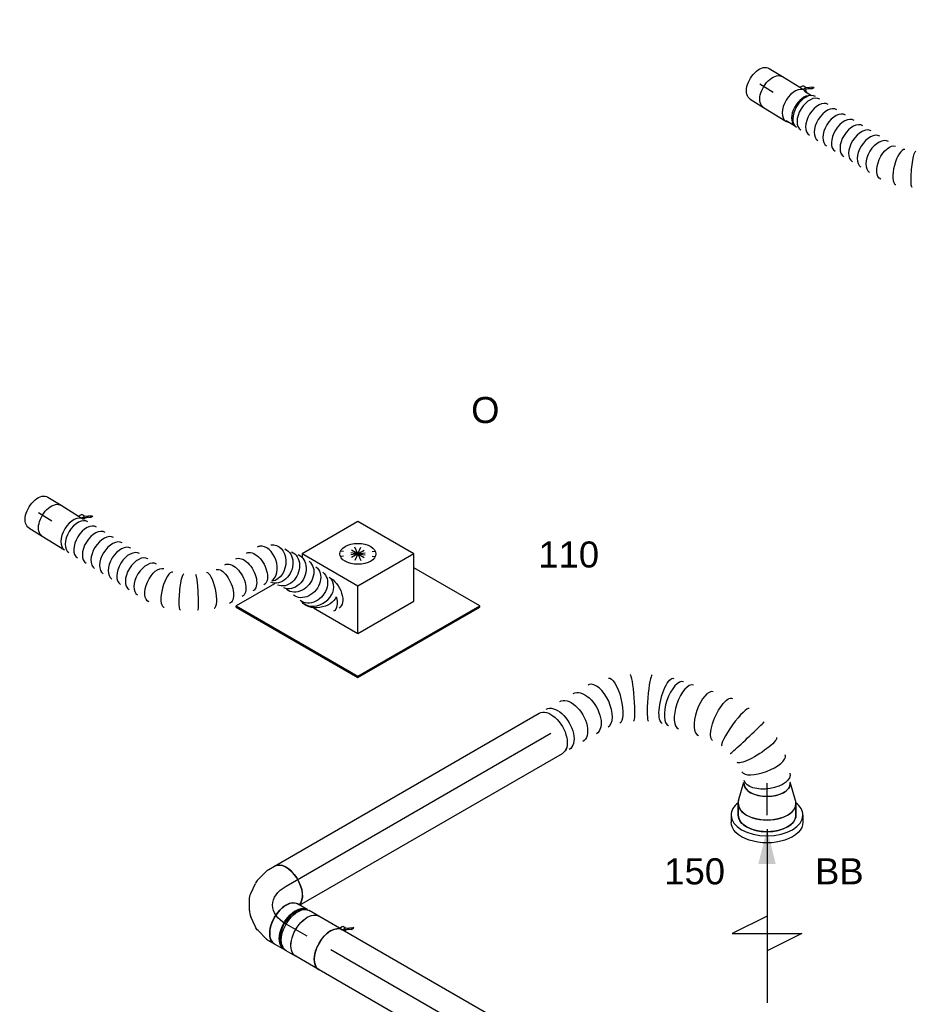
# Model space of a CAD drawing. Extents: x -257677 to 221252, y -185516 to 120782.
# Tile 139 of 171: x -56714 to -53613, y -11312 to -7911. Entities that reach past the tile are written whole.
import ezdxf
from ezdxf.enums import TextEntityAlignment as Align
from ezdxf.lldxf.tags import DXFTag

# ---------------------------------------------------------------- set-up
doc = ezdxf.new("R2010")
doc.units = 0
doc.header["$LTSCALE"] = 50
doc.linetypes.add('STREEPJES', pattern=[0.1, 0.05, -0.05])
doc.layers.get('0').update_dxf_attribs({"linetype": 'CONTINUOUS'})
for name, color, linetype in [('WL570---_RETOUR', 112, 'CONTINUOUS'), ('WL570---_RETOUR_HL', 8, 'CONTINUOUS'), ('WL570---_RETOUR_RST', 2, 'CONTINUOUS'), ('WL570---_RETOUR_RST_HL', 1, 'CONTINUOUS'), ('WL570---_TOEVOER', 3, 'CONTINUOUS'), ('WL570---_TOEVOER_HL', 8, 'CONTINUOUS'), ('WL570---_TOEVOER_RST', 2, 'CONTINUOUS'), ('WL570---_TOEVOER_RST_HL', 1, 'CONTINUOUS'), ('WM570---_RETOUR_PR', 1, 'CONTINUOUS'), ('WM570---_RETOUR_RST_PR', 1, 'CONTINUOUS'), ('WM570---_TOEVOER_PR', 1, 'CONTINUOUS'), ('WM570---_TOEVOER_RST_PR', 1, 'CONTINUOUS')]:
    doc.layers.add(name, color=color, linetype=linetype)
doc.styles.add('BURO-018', font='ARIAL.TTF', dxfattribs={"height": 63})
tags = doc.linetypes.add('CENTER2', pattern=[28.575, 19.05, -3.175, 3.175, -3.175]).pattern_tags.tags
tags[10:11] = [DXFTag(74, 4), DXFTag(75, 0), DXFTag(340, '0'), DXFTag(46, 1.0), DXFTag(50, 0.0), DXFTag(44, 0.0), DXFTag(45, 0.0)]
tags[8:9] = [DXFTag(74, 4), DXFTag(75, 0), DXFTag(340, '0'), DXFTag(46, 1.0), DXFTag(50, 0.0), DXFTag(44, 0.0), DXFTag(45, 0.0)]
tags[6:7] = [DXFTag(74, 4), DXFTag(75, 0), DXFTag(340, '0'), DXFTag(46, 1.0), DXFTag(50, 0.0), DXFTag(44, 0.0), DXFTag(45, 0.0)]
tags[4:5] = [DXFTag(74, 4), DXFTag(75, 0), DXFTag(340, '0'), DXFTag(46, 1.0), DXFTag(50, 0.0), DXFTag(44, 0.0), DXFTag(45, 0.0)]

# ---------------------------------------------------------------- blocks, each defined once
blk = doc.blocks.new('*U1253')
at = {"color": 0, "ltscale": 10}
for p, q in [((338.5, 37.8, 2808.6), (338.3, 37.9, 2808.6)), ((404.2, -0.4, 2808.6), (404.1, -0.3, 2808.6)), ((636.7, -268.5, 2808.6), (636.6, -268.1, 2808.6))]:
    blk.add_line(p, q, dxfattribs=at)
at = {"color": 0, "ltscale": 10, "extrusion": (-3.41963e-17, 8.3842e-17, -1)}
for centre, major_axis, ratio, start_param, end_param in [((0, 0, 2808.6), (0, 80), 0.57735, 0, 3.141593), ((27.1, 0, 2808.6), (0, 80), 0.57735, 0, 3.141593), ((81.3, 0, 2808.6), (0, 80), 0.57735, 0, 3.141593), ((135.5, 0, 2808.6), (0, 80), 0.57735, 0, 3.141593), ((245.5, -11.7, 2808.6), (22.8, 77), 0.31097, 6.256811, 9.398403), ((406.8, -105.6, 2808.6), (-55.7, -57.8), 0.319709, 0.027283, 3.168876), ((537.6, -255, 2808.6), (65.7, 46.4), 0.335802, 3.176657, 6.31825), ((587.5, -405.3, 2808.6), (-80.3, -3.2), 0.205306, 3.121746, 6.263339), ((571.6, -503.6, 2808.6), (-74.2, 31.1), 0.516642, 3.076168, 6.21776), ((560.6, -522.8, 2808.6), (69.3, -40), 0.57735, 0, 3.141593)]:
    blk.add_ellipse(centre, major_axis=major_axis, ratio=ratio, start_param=start_param, end_param=end_param, dxfattribs=at)
at = {"color": 0, "ltscale": 10}
for centre, major_axis, ratio, start_param, end_param in [((188.6, 0, 2808.6), (8.1, 79.9), 0.496894, 3.192205, 6.232573), ((188.6, 0, 2808.6), (8.1, 79.9), 0.496894, 6.232573, 6.333797), ((303.5, -34.4, 2808.6), (-34.9, -72.3), 0.102953, 0.007969, 3.133624), ((358.6, -66.4, 2808.6), (45.6, 66), 0.112359, 0.008715, 3.132878), ((425.9, -127.4, 2808.6), (-60.2, -52.7), 0.415059, 3.141593, 6.283185), ((449.7, -154.6, 2808.6), (-60.2, -52.7), 0.415059, 3.141593, 6.283185), ((497.5, -209.2, 2808.6), (-60.2, -52.7), 0.415059, 3.141593, 6.283185), ((563.2, -300.8, 2808.6), (-73.5, -32.5), 0.162494, 3.157045, 6.267726), ((580.2, -352, 2808.6), (78.3, 18.2), 0.022182, 3.139538, 6.281131), ((584.6, -457.1, 2808.6), (79.3, -13.1), 0.374065, 3.181897, 6.242881), ((584.6, -457.1, 2808.6), (79.3, -13.1), 0.374065, 6.242881, 6.323489)]:
    blk.add_ellipse(centre, major_axis=major_axis, ratio=ratio, start_param=start_param, end_param=end_param, dxfattribs=at)
at = {"layer": 'WM570---_RETOUR_PR', "color": 1, "style": 'BURO-018'}
blk.add_attdef('POSNR', text='', height=90, dxfattribs=at).set_placement((0, 0), align=Align.MIDDLE)
blk = doc.blocks.new('*U1254')
at = {"color": 0, "ltscale": 10}
for p, q in [((0, 80, 2061.7), (1056.3, 80, 2061.7)), ((7.9, -80, 2061.7), (1056.3, -80, 2061.7))]:
    blk.add_line(p, q, dxfattribs=at)
blk.add_ellipse((0, 0, 2061.7), major_axis=(0, 80), ratio=0.57735, start_param=3.301141, end_param=6.283185, dxfattribs=at)
at = {"color": 0, "ltscale": 10, "extrusion": (-3.41963e-17, 8.3842e-17, -1)}
blk.add_ellipse((1056.3, 0, 2061.7), major_axis=(0, 80), ratio=0.57735, start_param=0, end_param=3.141593, dxfattribs=at)
at = {"layer": 'WL570---_RETOUR_HL', "linetype": 'CENTER2'}
blk.add_line((0, 0, 2061.7), (1056.3, 0, 2061.7), dxfattribs=at)
at = {"layer": 'WM570---_RETOUR_PR', "color": 1, "style": 'BURO-018'}
blk.add_attdef('POSNR', text='', height=90, dxfattribs=at).set_placement((0, 0), align=Align.MIDDLE)
blk = doc.blocks.new('*U1255')
at = {"color": 0, "ltscale": 10}
for p, q in [((-40.4, 100, 2970.2), (0, 100, 2970.2)), ((9.6, 98.6, 2970.2), (73.4, 80, 2970.2)), ((-40.4, -100, 2970.2), (0, -100, 2970.2)), ((9.6, -98.6, 2970.2), (73.4, -80, 2970.2))]:
    blk.add_line(p, q, dxfattribs=at)
for centre, major_axis, start_param, end_param in [((-40.4, 0, 2970.2), (0, -100), 3.141593, 6.283185), ((0, 0, 2970.2), (0, -100), 3.138057, 6.286721), ((0, 0, 2970.2), (0, -100), 3.138057, 6.286721), ((0, 0, 2970.2), (0, -100), 3.138057, 6.286721), ((69.6, 0, 2970.2), (0, -80), 3.141593, 6.283185), ((69.6, 0, 2970.2), (0, -80), 3.141593, 6.283185)]:
    blk.add_ellipse(centre, major_axis=major_axis, ratio=0.57735, start_param=start_param, end_param=end_param, dxfattribs=at)
at = {"layer": 'WL570---_RETOUR_RST_HL', "linetype": 'CENTER2'}
for p, q in [((-40.4, 0, 2970.2), (0, 0, 2970.2)), ((0, 0, 2970.2), (69.6, 0, 2970.2))]:
    blk.add_line(p, q, dxfattribs=at)
blk.add_circle((69.6, 0, 2970.2), 0.075, dxfattribs=at)
at = {"layer": 'WM570---_RETOUR_RST_PR', "color": 1, "style": 'BURO-018'}
blk.add_attdef('POSNR', text='', height=90, dxfattribs=at).set_placement((0, 0), align=Align.MIDDLE)
blk = doc.blocks.new('*U1256')
at = {"color": 0, "ltscale": 10}
for p, q in [((-154.3, 76, 1969.3), (-162.5, 76, 1969.3)), ((-130.6, 80, 1969.3), (-107.4, 80, 1969.3)), ((-98.6, 78.8, 1969.3), (-58.1, 68, 1969.3)), ((-43.6, 61.2, 1969.3), (-12.5, 39.3, 1969.3)), ((2.8, 22.7, 1969.3), (21, -8.9, 1969.3)), ((27.8, -30.5, 1969.3), (31.2, -68.4, 1969.3)), ((-154.3, -76, 1969.3), (-162.5, -76, 1969.3)), ((29.8, -84.3, 1969.3), (19, -124.8, 1969.3)), ((15.6, -133, 1969.3), (4, -153.1, 1969.3))]:
    blk.add_line(p, q, dxfattribs=at)
for centre, major_axis, ratio, start_param, end_param in [((-168.8, 0, 1969.3), (0, 76), 0.57735, 3.34014, 6.084638), ((-130.6, 0, 1969.3), (0, 80), 0.57735, 3.141593, 6.283185), ((-113.4, 0, 1969.3), (10.5, 79.7), 0.646887, 6.198226, 6.368145), ((-63.5, -22.6, 1969.3), (59.5, 54.4), 0.803023, 6.107746, 6.458625), ((-49, -69.5, 1969.3), (-80.2, 6.9), 0.750739, 3.009293, 3.273893)]:
    blk.add_ellipse(centre, major_axis=major_axis, ratio=ratio, start_param=start_param, end_param=end_param, dxfattribs=at)
at = {"color": 0, "ltscale": 10, "extrusion": (1.38778e-17, 8.01234e-18, -1)}
for centre, major_axis, ratio, start_param, end_param in [((-84.7, -7.7, 1969.3), (-34.1, -73), 0.750739, 3.009293, 3.273893), ((-51.3, -43.7, 1969.3), (76.9, 24.3), 0.803023, 6.107746, 6.458625), ((-65.3, -113.1, 1969.3), (69.3, -40), 0.57735, 0, 2.982045), ((-56.7, -98.2, 1969.3), (74.3, -30.8), 0.646887, 6.198226, 6.368145)]:
    blk.add_ellipse(centre, major_axis=major_axis, ratio=ratio, start_param=start_param, end_param=end_param, dxfattribs=at)
at = {"layer": 'WL570---_RETOUR_HL', "linetype": 'CENTER2', "extrusion": (1.38778e-17, 8.01234e-18, -1)}
blk.add_ellipse((-196, -113.1, 1969.3), major_axis=(-138.6, -80), ratio=0.57735, start_param=2.356194, end_param=3.926991, dxfattribs=at)
at = {"layer": 'WM570---_RETOUR_PR', "color": 1, "style": 'BURO-018'}
blk.add_attdef('POSNR', text='', height=90, dxfattribs=at).set_placement((0, 0), align=Align.MIDDLE)
blk = doc.blocks.new('*U1267')
at = {"ltscale": 10}
blk.add_hatch(color=0, dxfattribs=at).paths.add_polyline_path([(49, 0), (169, 30), (169, -30)])
at = {"color": 0, "ltscale": 10}
for p, q in [((0, 124, 2998.8), (24.5, 124, 2998.8)), ((409, -120, 2998.8), (409, 120, 2998.8)), ((409, 120, 2998.8), (469, 0, 2998.8)), ((-40.8, 100, 2998.8), (0, 100, 2998.8)), ((49, 0, 2998.8), (649, 0, 2998.8)), ((349, 0, 2998.8), (409, -120, 2998.8)), ((-40.8, -100, 2998.8), (0, -100, 2998.8)), ((0, -124, 2998.8), (24.5, -124, 2998.8))]:
    blk.add_line(p, q, dxfattribs=at)
for centre, major_axis, start_param, end_param in [((0, 0, 2998.8), (0, 124), 0, 0.633152), ((0, 0, 2998.8), (0, 124), 3.141593, 6.283185), ((-40.8, 0, 2998.8), (0, 100), 0, 0.215214), ((-40.8, 0, 2998.8), (0, 100), 3.141593, 6.283185), ((-40.8, 0, 2998.8), (0, 100), 2.926378, 3.141593), ((0, 0, 2998.8), (0, 124), 2.508441, 3.141593)]:
    blk.add_ellipse(centre, major_axis=major_axis, ratio=0.57735, start_param=start_param, end_param=end_param, dxfattribs=at)
at = {"color": 0, "ltscale": 10, "extrusion": (0, 0, -1)}
for centre, major_axis in [((24.5, 0, 2998.8), (0, 124)), ((0, 0, 2998.8), (0, 100))]:
    blk.add_ellipse(centre, major_axis=major_axis, ratio=0.57735, start_param=0, end_param=3.141593, dxfattribs=at)
at = {"layer": 'WL570---_RETOUR_RST', "color": 1, "style": 'BURO-018'}
for tag in ['MC', 'Q']:
    blk.add_attdef(tag, text='', height=90, dxfattribs=at).set_placement((0, 0), align=Align.MIDDLE)
at = {"layer": 'WM570---_RETOUR_RST_PR', "color": 1, "style": 'BURO-018'}
blk.add_attdef('POSNR', text='', height=90, dxfattribs=at).set_placement((0, 0), align=Align.MIDDLE)
blk = doc.blocks.new('*U1285')
at = {"color": 2, "ltscale": 10}
for p, q in [((-46.7, 80, 1784.2), (46.7, 80, 1784.2)), ((-74.4, -96.7, 1784.2), (-78.8, -104.3, 1784.2)), ((-52.7, -89, 1784.2), (-76.8, -105.9, 1784.2)), ((-76.8, -105.9, 1784.2), (-72.4, -98.4, 1784.2)), ((-74.4, -96.7, 1784.2), (-50.6, -80, 1784.2)), ((-72.4, -98.4, 1784.2), (-74.4, -96.7, 1784.2)), ((-48.4, -81.5, 1784.2), (-72.4, -98.4, 1784.2)), ((-48.4, -81.5, 1784.2), (-52.7, -89, 1784.2)), ((-50.2, -80, 1784.2), (-48.4, -81.5, 1784.2)), ((-47.9, -81.1, 1784.2), (-48.4, -81.5, 1784.2)), ((-46.7, -80, 1784.2), (-35.2, -80, 1784.2)), ((-35.2, -80, 1784.2), (-40.7, -89.6, 1784.2)), ((-35.2, -80, 1784.2), (46.7, -80, 1784.2)), ((-78.8, -104.3, 1784.2), (-76.8, -105.9, 1784.2))]:
    blk.add_line(p, q, dxfattribs=at)
blk.add_ellipse((-46.7, 0, 1784.2), major_axis=(0, 80), ratio=0.57735, start_param=3.141593, end_param=6.283185, dxfattribs=at)
at = {"color": 2, "ltscale": 10, "extrusion": (4.16334e-17, -7.21111e-17, -1)}
for centre, major_axis, start_param, end_param in [((46.7, 0, 1784.2), (0, 80), 0, 3.141593), ((-49, -84.9, 1784.2), (8.26, -4.77), 2.413666, 3.141593), ((-49, -84.9, 1784.2), (8.26, -4.77), 0, 1.692399)]:
    blk.add_ellipse(centre, major_axis=major_axis, ratio=0.57735, start_param=start_param, end_param=end_param, dxfattribs=at)
at = {"layer": 'WL570---_RETOUR', "color": 1, "style": 'BURO-018'}
blk.add_attdef('I', text='', height=90, dxfattribs=at).set_placement((0, 0), align=Align.MIDDLE)
at = {"layer": 'WM570---_RETOUR_PR', "color": 1, "style": 'BURO-018'}
blk.add_attdef('POSNR', text='', height=90, dxfattribs=at).set_placement((0, 0), align=Align.MIDDLE)
blk = doc.blocks.new('*U1290')
at = {"color": 0, "ltscale": 10}
for p, q in [((-42.2, 80, 1847.1), (-4.1, 80, 1847.1)), ((4.1, 80, 1847.1), (42.2, 80, 1847.1)), ((-42.2, -80, 1847.1), (-4.1, -80, 1847.1)), ((4.1, -80, 1847.1), (42.2, -80, 1847.1))]:
    blk.add_line(p, q, dxfattribs=at)
at = {"color": 0, "ltscale": 10, "extrusion": (-1.38778e-17, -8.01234e-18, -1)}
for centre, major_axis, start_param, end_param in [((-42.2, 0, 1847.1), (0, 80), 0, 3.141593), ((-4.1, 0, 1847.1), (0, 80), 0, 3.141593), ((4.1, 0, 1847.1), (0, 80), 0, 3.230096), ((4.1, 0, 1847.1), (0, 80), 6.194681, 6.280044), ((4.1, 0, 1847.1), (0, 76), 0.198548, 2.943045), ((42.2, 0, 1847.1), (0, 80), 0, 3.141593)]:
    blk.add_ellipse(centre, major_axis=major_axis, ratio=0.57735, start_param=start_param, end_param=end_param, dxfattribs=at)
at = {"layer": 'WL570---_RETOUR_HL', "linetype": 'CENTER2'}
blk.add_line((-42.2, 0, 1847.1), (42.2, 0, 1847.1), dxfattribs=at)
at = {"layer": 'WM570---_RETOUR_PR', "color": 1, "style": 'BURO-018'}
blk.add_attdef('POSNR', text='', height=90, dxfattribs=at).set_placement((0, 0), align=Align.MIDDLE)
blk = doc.blocks.new('*U1582')
at = {"color": 0, "ltscale": 10}
for p, q in [((545.4, 37.4, 5394.9), (546, 38, 5394.9)), ((395.1, -51, 5394.9), (396.3, -50.6, 5394.9))]:
    blk.add_line(p, q, dxfattribs=at)
at = {"color": 0, "ltscale": 10, "extrusion": (-1.32794e-16, 4.85641e-17, -1)}
for centre, major_axis, ratio, start_param, end_param in [((632.5, 274.5, 5394.9), (25.9, -57.9), 0.774506, 2.929297, 6.070889), ((655.7, 278, 5394.9), (-9.3, 61.8), 0.806111, 0, 3.141593), ((680.3, 281.7, 5394.9), (-9.3, 61.8), 0.806111, 0, 3.141593), ((704.8, 285.3, 5394.9), (-9.3, 61.8), 0.806111, 0, 3.141593), ((732.2, 285.4, 5394.9), (7.5, 62.1), 0.803541, 0, 3.141593), ((762.4, 281.7, 5394.9), (7.5, 62.1), 0.803541, 0, 3.141593), ((792.5, 278.1, 5394.9), (7.5, 62.1), 0.803541, 0, 3.141593), ((857.8, 293.5, 5394.9), (-55, 29.7), 0.57735, 0.725011, 3.141593), ((595.3, 226.7, 5394.9), (-54.2, 31.2), 0.55816, 0, 3.141593), ((830.8, 264.2, 5394.9), (46, 43.1), 0.653759, 0.401805, 2.901642), ((847.3, 274.1, 5394.9), (-55, 29.7), 0.57735, 1.96253, 3.141593), ((574.1, 189.9, 5394.9), (-54.2, 31.2), 0.55816, 0, 3.141593), ((553, 153.2, 5394.9), (-54.2, 31.2), 0.55816, 0, 3.141593), ((532.2, 117.1, 5394.9), (51, -36.5), 0.476141, 3.188463, 6.330056), ((464.6, 52, 5394.9), (35.9, -51.4), 0.080268, 3.147733, 6.289326), ((422.1, 26.9, 5394.9), (-27.6, 56.3), 0.133354, 3.131272, 6.272865), ((334, 0, 5394.9), (6.5, -62.4), 0.518333, 6.229209, 9.370801)]:
    blk.add_ellipse(centre, major_axis=major_axis, ratio=ratio, start_param=start_param, end_param=end_param, dxfattribs=at)
at = {"color": 0, "ltscale": 10}
for centre, major_axis, ratio, start_param, end_param in [((613.1, 258.5, 5394.9), (-48.8, 40.1), 0.665779, 3.270264, 6.154514), ((815.7, 275.3, 5394.9), (-23.4, -58.9), 0.768358, 0.200038, 2.941555), ((815.7, 275.3, 5394.9), (-23.4, -58.9), 0.768358, 2.941555, 3.341631), ((613.1, 258.5, 5394.9), (-48.8, 40.1), 0.665779, 6.154514, 6.411857), ((502.1, 82.8, 5394.9), (-43.6, 45.1), 0.288288, 3.165501, 6.259277), ((377.6, 9.2, 5394.9), (18.1, -60), 0.337666, 3.170578, 6.2542), ((0, 0, 5394.9), (0, -62.5), 0.595922, 3.141593, 6.283185), ((17.5, 0, 5394.9), (0, -62.5), 0.595922, 3.141593, 6.283185), ((52.4, 0, 5394.9), (0, -62.5), 0.595922, 3.141593, 6.283185), ((87.3, 0, 5394.9), (0, -62.5), 0.595922, 3.141593, 6.283185), ((122.2, 0, 5394.9), (0, -62.5), 0.595922, 3.141593, 6.283185), ((157.1, 0, 5394.9), (0, -62.5), 0.595922, 3.141593, 6.283185), ((192, 0, 5394.9), (0, -62.5), 0.595922, 3.141593, 6.283185), ((226.9, 0, 5394.9), (0, -62.5), 0.595922, 3.141593, 6.283185), ((261.8, 0, 5394.9), (0, -62.5), 0.595922, 3.141593, 6.283185), ((296.7, 0, 5394.9), (0, -62.5), 0.595922, 3.141593, 6.283185)]:
    blk.add_ellipse(centre, major_axis=major_axis, ratio=ratio, start_param=start_param, end_param=end_param, dxfattribs=at)
at = {"layer": 'WM570---_TOEVOER_PR', "color": 1, "style": 'BURO-018'}
blk.add_attdef('POSNR', text='', height=90, dxfattribs=at).set_placement((0, 0), align=Align.MIDDLE)
blk = doc.blocks.new('*U1583')
at = {"color": 2, "ltscale": 10}
for p, q in [((25.1, 62.5, 5458.3), (30.7, 72.1, 5458.3)), ((39.1, 65.3, 5458.3), (42.5, 71.3, 5458.3)), ((39.6, 65.6, 5458.3), (61.7, 81.7, 5458.3)), ((63.4, 80.4, 5458.3), (40.7, 64, 5458.3)), ((65.2, 87.6, 5458.3), (42.5, 71.3, 5458.3)), ((61.7, 81.7, 5458.3), (65.2, 87.6, 5458.3)), ((63.4, 80.4, 5458.3), (61.7, 81.7, 5458.3)), ((66.8, 86.4, 5458.3), (63.4, 80.4, 5458.3)), ((65.2, 87.6, 5458.3), (66.8, 86.4, 5458.3)), ((-45.3, 62.5, 5458.3), (25.1, 62.5, 5458.3)), ((25.1, 62.5, 5458.3), (45.3, 62.5, 5458.3)), ((40.7, 64, 5458.3), (39.1, 65.3, 5458.3)), ((45.3, 59.4, 5458.3), (73.8, 59.4, 5458.3)), ((-45.3, -62.5, 5458.3), (45.3, -62.5, 5458.3)), ((45.3, -59.4, 5458.3), (78.3, -59.4, 5458.3))]:
    blk.add_line(p, q, dxfattribs=at)
at = {"color": 2, "ltscale": 10, "extrusion": (-3.26907e-17, -5.27558e-17, -1)}
for centre, major_axis, ratio, start_param, end_param in [((38.8, 67.4, 5458.3), (-8.15, 4.7), 0.55816, 0, 1.705823), ((-45.3, 0, 5458.3), (0, -62.5), 0.595922, 0, 3.141593), ((38.8, 67.4, 5458.3), (-8.15, 4.7), 0.55816, 2.262735, 3.141593)]:
    blk.add_ellipse(centre, major_axis=major_axis, ratio=ratio, start_param=start_param, end_param=end_param, dxfattribs=at)
at = {"color": 2, "ltscale": 10}
for centre, major_axis, start_param, end_param in [((45.3, 0, 5458.3), (0, -62.5), 3.141593, 6.283185), ((80.9, 0, 5458.3), (0, -59.4), 3.448881, 6.195483), ((45.3, 0, 5458.3), (0, -62.5), 2.824032, 3.141593), ((45.3, 0, 5458.3), (0, -62.5), 0, 0.31756)]:
    blk.add_ellipse(centre, major_axis=major_axis, ratio=0.595922, start_param=start_param, end_param=end_param, dxfattribs=at)
at = {"layer": 'WL570---_TOEVOER', "color": 1, "style": 'BURO-018'}
blk.add_attdef('I', text='', height=90, dxfattribs=at).set_placement((0, 0), align=Align.MIDDLE)
at = {"layer": 'WM570---_TOEVOER_PR', "color": 1, "style": 'BURO-018'}
blk.add_attdef('POSNR', text='', height=90, dxfattribs=at).set_placement((0, 0), align=Align.MIDDLE)
blk = doc.blocks.new('*U1584')
at = {"color": 0, "ltscale": 10}
for p, q in [((0, 62.5, 5532.2), (54.2, 62.5, 5532.2)), ((0, -62.5, 5532.2), (54.2, -62.5, 5532.2))]:
    blk.add_line(p, q, dxfattribs=at)
at = {"color": 0, "ltscale": 10, "extrusion": (-1.32794e-16, 4.85641e-17, -1)}
blk.add_ellipse((0, 0, 5532.2), major_axis=(0, -62.5), ratio=0.595922, start_param=0, end_param=3.141593, dxfattribs=at)
at = {"layer": 'WL570---_TOEVOER_HL', "linetype": 'CENTER2'}
blk.add_line((0, 0, 5532.2), (54.2, 0, 5532.2), dxfattribs=at)
at = {"layer": 'WM570---_TOEVOER_PR', "color": 1, "style": 'BURO-018'}
blk.add_attdef('POSNR', text='', height=90, dxfattribs=at).set_placement((0, 0), align=Align.MIDDLE)
blk = doc.blocks.new('*U1585')
at = {"color": 0, "ltscale": 10}
for p, q in [((545.4, 37.4, 3330.3), (546, 38, 3330.3)), ((395.1, -51, 3330.3), (396.3, -50.6, 3330.3))]:
    blk.add_line(p, q, dxfattribs=at)
at = {"color": 0, "ltscale": 10, "extrusion": (-1.32794e-16, 4.85641e-17, -1)}
for centre, major_axis, ratio, start_param, end_param in [((655.7, 278, 3330.3), (-9.3, 61.8), 0.806111, 0, 3.141593), ((680.3, 281.7, 3330.3), (-9.3, 61.8), 0.806111, 0, 3.141593), ((704.8, 285.3, 3330.3), (-9.3, 61.8), 0.806111, 0, 3.141593), ((732.2, 285.4, 3330.3), (7.5, 62.1), 0.803541, 0, 3.141593), ((762.4, 281.7, 3330.3), (7.5, 62.1), 0.803541, 0, 3.141593), ((632.5, 274.5, 3330.3), (25.9, -57.9), 0.774506, 2.929297, 6.070889), ((792.5, 278.1, 3330.3), (7.5, 62.1), 0.803541, 0, 3.141593), ((857.8, 293.5, 3330.3), (-55, 29.7), 0.57735, 0.725011, 3.141593), ((595.3, 226.7, 3330.3), (-54.2, 31.2), 0.55816, 0, 3.141593), ((830.8, 264.2, 3330.3), (46, 43.1), 0.653759, 0.401805, 2.901642), ((847.3, 274.1, 3330.3), (-55, 29.7), 0.57735, 1.96253, 3.141593), ((574.1, 189.9, 3330.3), (-54.2, 31.2), 0.55816, 0, 3.141593), ((553, 153.2, 3330.3), (-54.2, 31.2), 0.55816, 0, 3.141593), ((532.2, 117.1, 3330.3), (51, -36.5), 0.476141, 3.188463, 6.330056), ((464.6, 52, 3330.3), (35.9, -51.4), 0.080268, 3.147733, 6.289326), ((422.1, 26.9, 3330.3), (-27.6, 56.3), 0.133354, 3.131272, 6.272865), ((334, 0, 3330.3), (6.5, -62.4), 0.518333, 6.229209, 9.370801)]:
    blk.add_ellipse(centre, major_axis=major_axis, ratio=ratio, start_param=start_param, end_param=end_param, dxfattribs=at)
at = {"color": 0, "ltscale": 10}
for centre, major_axis, ratio, start_param, end_param in [((613.1, 258.5, 3330.3), (-48.8, 40.1), 0.665779, 3.270264, 6.154514), ((815.7, 275.3, 3330.3), (-23.4, -58.9), 0.768358, 0.200038, 2.941555), ((815.7, 275.3, 3330.3), (-23.4, -58.9), 0.768358, 2.941555, 3.341631), ((613.1, 258.5, 3330.3), (-48.8, 40.1), 0.665779, 6.154514, 6.411857), ((502.1, 82.8, 3330.3), (-43.6, 45.1), 0.288288, 3.165501, 6.259277), ((377.6, 9.2, 3330.3), (18.1, -60), 0.337666, 3.170578, 6.2542), ((0, 0, 3330.3), (0, -62.5), 0.595922, 3.141593, 6.283185), ((17.5, 0, 3330.3), (0, -62.5), 0.595922, 3.141593, 6.283185), ((52.4, 0, 3330.3), (0, -62.5), 0.595922, 3.141593, 6.283185), ((87.3, 0, 3330.3), (0, -62.5), 0.595922, 3.141593, 6.283185), ((122.2, 0, 3330.3), (0, -62.5), 0.595922, 3.141593, 6.283185), ((157.1, 0, 3330.3), (0, -62.5), 0.595922, 3.141593, 6.283185), ((192, 0, 3330.3), (0, -62.5), 0.595922, 3.141593, 6.283185), ((226.9, 0, 3330.3), (0, -62.5), 0.595922, 3.141593, 6.283185), ((261.8, 0, 3330.3), (0, -62.5), 0.595922, 3.141593, 6.283185), ((296.7, 0, 3330.3), (0, -62.5), 0.595922, 3.141593, 6.283185)]:
    blk.add_ellipse(centre, major_axis=major_axis, ratio=ratio, start_param=start_param, end_param=end_param, dxfattribs=at)
at = {"layer": 'WM570---_TOEVOER_PR', "color": 1, "style": 'BURO-018'}
blk.add_attdef('POSNR', text='', height=90, dxfattribs=at).set_placement((0, 0), align=Align.MIDDLE)
blk = doc.blocks.new('*U1586')
at = {"color": 2, "ltscale": 10}
for p, q in [((25.1, 62.5, 3363.9), (30.7, 72.1, 3363.9)), ((39.1, 65.3, 3363.9), (42.5, 71.3, 3363.9)), ((39.6, 65.6, 3363.9), (61.7, 81.7, 3363.9)), ((63.4, 80.4, 3363.9), (40.7, 64, 3363.9)), ((65.2, 87.6, 3363.9), (42.5, 71.3, 3363.9)), ((61.7, 81.7, 3363.9), (65.2, 87.6, 3363.9)), ((63.4, 80.4, 3363.9), (61.7, 81.7, 3363.9)), ((66.8, 86.4, 3363.9), (63.4, 80.4, 3363.9)), ((65.2, 87.6, 3363.9), (66.8, 86.4, 3363.9)), ((-45.3, 62.5, 3363.9), (25.1, 62.5, 3363.9)), ((25.1, 62.5, 3363.9), (45.3, 62.5, 3363.9)), ((40.7, 64, 3363.9), (39.1, 65.3, 3363.9)), ((-45.3, -62.5, 3363.9), (45.3, -62.5, 3363.9))]:
    blk.add_line(p, q, dxfattribs=at)
at = {"color": 2, "ltscale": 10, "extrusion": (-3.26907e-17, -5.27558e-17, -1)}
for centre, major_axis, ratio, start_param, end_param in [((38.8, 67.4, 3363.9), (-8.15, 4.7), 0.55816, 0, 1.705823), ((-45.3, 0, 3363.9), (0, -62.5), 0.595922, 0, 3.141593), ((38.8, 67.4, 3363.9), (-8.15, 4.7), 0.55816, 2.262735, 3.141593)]:
    blk.add_ellipse(centre, major_axis=major_axis, ratio=ratio, start_param=start_param, end_param=end_param, dxfattribs=at)
at = {"color": 2, "ltscale": 10}
blk.add_ellipse((45.3, 0, 3363.9), major_axis=(0, -62.5), ratio=0.595922, start_param=3.141593, end_param=6.283185, dxfattribs=at)
at = {"layer": 'WL570---_TOEVOER', "color": 1, "style": 'BURO-018'}
blk.add_attdef('I', text='', height=90, dxfattribs=at).set_placement((0, 0), align=Align.MIDDLE)
at = {"layer": 'WM570---_TOEVOER_PR', "color": 1, "style": 'BURO-018'}
blk.add_attdef('POSNR', text='', height=90, dxfattribs=at).set_placement((0, 0), align=Align.MIDDLE)
blk = doc.blocks.new('*U1587')
at = {"color": 0, "ltscale": 10}
for p, q in [((0, 62.5, 3437.8), (54.2, 62.5, 3437.8)), ((0, -62.5, 3437.8), (54.2, -62.5, 3437.8))]:
    blk.add_line(p, q, dxfattribs=at)
at = {"color": 0, "ltscale": 10, "extrusion": (-1.32794e-16, 4.85641e-17, -1)}
blk.add_ellipse((0, 0, 3437.8), major_axis=(0, -62.5), ratio=0.595922, start_param=0, end_param=3.141593, dxfattribs=at)
at = {"layer": 'WL570---_TOEVOER_HL', "linetype": 'CENTER2'}
blk.add_line((0, 0, 3437.8), (54.2, 0, 3437.8), dxfattribs=at)
at = {"layer": 'WM570---_TOEVOER_PR', "color": 1, "style": 'BURO-018'}
blk.add_attdef('POSNR', text='', height=90, dxfattribs=at).set_placement((0, 0), align=Align.MIDDLE)
blk = doc.blocks.new('*U1606')
at = {"color": 0, "ltscale": 10}
for p, q in [((-122.3, 174.3, 3610.8), (-128.1, 164.1, 3610.8)), ((100.6, 174.3, 3610.8), (-122.3, 174.3, 3610.8)), ((-10.8, -18.7, 3610.8), (-122.3, 174.3, 3610.8)), ((212.1, -18.7, 3610.8), (100.6, 174.3, 3610.8)), ((-411.3, 129, 3610.8), (-409.3, 132.6, 3610.8)), ((-411.3, 129, 3610.8), (-168.4, -291.7, 3610.8)), ((-256.7, 132.6, 3610.8), (-409.3, 132.6, 3610.8)), ((-409.3, 132.6, 3610.8), (-166.4, -288.1, 3610.8)), ((-181.2, -6.4, 3610.8), (-92.5, -160.2, 3610.8)), ((-92.5, -160.2, 3610.8), (-10.8, -18.7, 3610.8)), ((212.1, -18.7, 3610.8), (-10.8, -18.7, 3610.8)), ((130.4, -160.2, 3610.8), (212.1, -18.7, 3610.8)), ((319.5, -288.1, 3610.8), (188, -60.5, 3610.8)), ((-92.5, -160.2, 3610.8), (130.4, -160.2, 3610.8)), ((-166.4, -288.1, 3610.8), (-168.4, -291.7, 3610.8)), ((-168.4, -291.7, 3610.8), (317.4, -291.7, 3610.8)), ((-166.4, -288.1, 3610.8), (319.5, -288.1, 3610.8)), ((317.4, -291.7, 3610.8), (319.5, -288.1, 3610.8))]:
    blk.add_line(p, q, dxfattribs=at)
at = {"color": 8, "linetype": 'STREEPJES', "ltscale": 10}
for q in [(-2.7, 116.1, 3610.8), (19.4, 122, 3610.8), (48.3, 116.1, 3610.8), (-12, 99.9, 3610.8), (-6.1, 77.8, 3610.8), (13.5, 55.7, 3610.8), (41.5, 39.5, 3610.8), (76.3, 99.9, 3610.8), (70.4, 33.6, 3610.8), (92.5, 39.5, 3610.8), (101.9, 55.7, 3610.8), (95.9, 77.8, 3610.8)]:
    blk.add_line((44.9, 77.8, 3610.8), q, dxfattribs=at)
at = {"color": 0, "ltscale": 10}
blk.add_ellipse((44.9, 77.8, 3610.8), major_axis=(54.1, -31.2), ratio=0.57735, dxfattribs=at)
at = {"layer": 'WL570---_TOEVOER_RST_HL', "linetype": 'CENTER2'}
blk.add_circle((0, 0, 3610.8), 0.075, dxfattribs=at)
at = {"layer": 'WL570---_TOEVOER_RST', "color": 1, "style": 'BURO-018'}
for tag in ['MC', 'Q']:
    blk.add_attdef(tag, text='', height=90, dxfattribs=at).set_placement((0, 0), align=Align.MIDDLE)
at = {"layer": 'WM570---_TOEVOER_RST_PR', "color": 1, "style": 'BURO-018'}
blk.add_attdef('POSNR', text='', height=90, dxfattribs=at).set_placement((0, 0), align=Align.MIDDLE)
blk = doc.blocks.new('*U1656')
at = {"color": 0, "ltscale": 10}
for p, q in [((0, 80, 826.6), (1307.4, 80, 826.6)), ((0, -80, 826.6), (1307.4, -80, 826.6))]:
    blk.add_line(p, q, dxfattribs=at)
for start_param, end_param in [(0, 3.141593), (3.141593, 6.283185)]:
    blk.add_ellipse((0, 0, 826.6), major_axis=(0, 80), ratio=0.57735, start_param=start_param, end_param=end_param, dxfattribs=at)
at = {"color": 0, "ltscale": 10, "extrusion": (1.99276e-18, 1.15052e-18, -1)}
blk.add_ellipse((1307.4, 0, 826.6), major_axis=(0, 80), ratio=0.57735, start_param=0, end_param=3.141593, dxfattribs=at)
at = {"layer": 'WL570---_RETOUR_HL', "linetype": 'CENTER2'}
blk.add_line((0, 0, 826.6), (1307.4, 0, 826.6), dxfattribs=at)
at = {"layer": 'WM570---_RETOUR_PR', "color": 1, "style": 'BURO-018'}
blk.add_attdef('POSNR', text='', height=90, dxfattribs=at).set_placement((0, 0), align=Align.MIDDLE)

msp = doc.modelspace()

# ---------------------------------------------------------------- block references
at = {"layer": 'WL570---_RETOUR'}
for name, p, rotation in [('*U1253', (-54879.12151, -10376.0429, -2808.63258), 29.99999999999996), ('*U1254', (-55793.94683, -10904.21754, -2061.68083), 29.99999999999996), ('*U1256', (-55907.08391, -10969.53727, -1969.30479), 150), ('*U1290', (-55757.38941, -11055.96343, -1847.07974), 150), ('*U1285', (-55680.35012, -11100.44208, -1784.17743), 150), ('*U1656', (-54507.59755, -11777.5311, -826.62896), 150)]:
    msp.add_blockref(name, p, dxfattribs=dict(at, rotation=rotation))
at = {"layer": 'WL570---_RETOUR_RST', "rotation": 90}
msp.add_blockref('*U1255', (-54132.25231, -10618.07073, -2970.20712), dxfattribs=at)
at = {"layer": 'WL570---_RETOUR_RST'}
ref = msp.add_blockref('*U1267', (-54132.25231, -10658.48731, -2998.78596), dxfattribs=dict(at, rotation=270))
ref.add_attrib('Q', '150', dxfattribs={"color": 1, "height": 90, "style": 'BURO-018'}).set_placement((-54382.25231, -10852.80582), align=Align.MIDDLE)
ref.add_attrib('MC', 'BB', dxfattribs={"color": 1, "height": 90, "style": 'BURO-018'}).set_placement((-53882.25231, -10852.80582), align=Align.MIDDLE)
at = {"layer": 'WL570---_TOEVOER', "rotation": 328.3498780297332}
for name, p in [('*U1582', (-53997.92177, -8229.33903, -5394.88991)), ('*U1584', (-54157.71032, -8132.26964, -5532.16677)), ('*U1583', (-54073.01793, -8184.47492, -5458.33734)), ('*U1585', (-56526.51618, -9689.2237, -3330.30122)), ('*U1587', (-56649.79802, -9613.23146, -3437.77047)), ('*U1586', (-56565.10563, -9665.43675, -3363.94104))]:
    msp.add_blockref(name, p, dxfattribs=at)
at = {"layer": 'WL570---_TOEVOER_RST'}
ref = msp.add_blockref('*U1606', (-55545.7673, -9846.02736, -3610.84209), dxfattribs=dict(at, rotation=29.99999999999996))
ref.add_attrib('Q', '110', dxfattribs={"color": 1, "height": 90, "style": 'BURO-018'}).set_placement((-54817.42538, -9758.24131), align=Align.MIDDLE)
ref.add_attrib('MC', 'O', dxfattribs={"color": 1, "height": 90, "style": 'BURO-018'}).set_placement((-55105.57139, -9259.15778), align=Align.MIDDLE)

doc.saveas('drawing.dxf')
